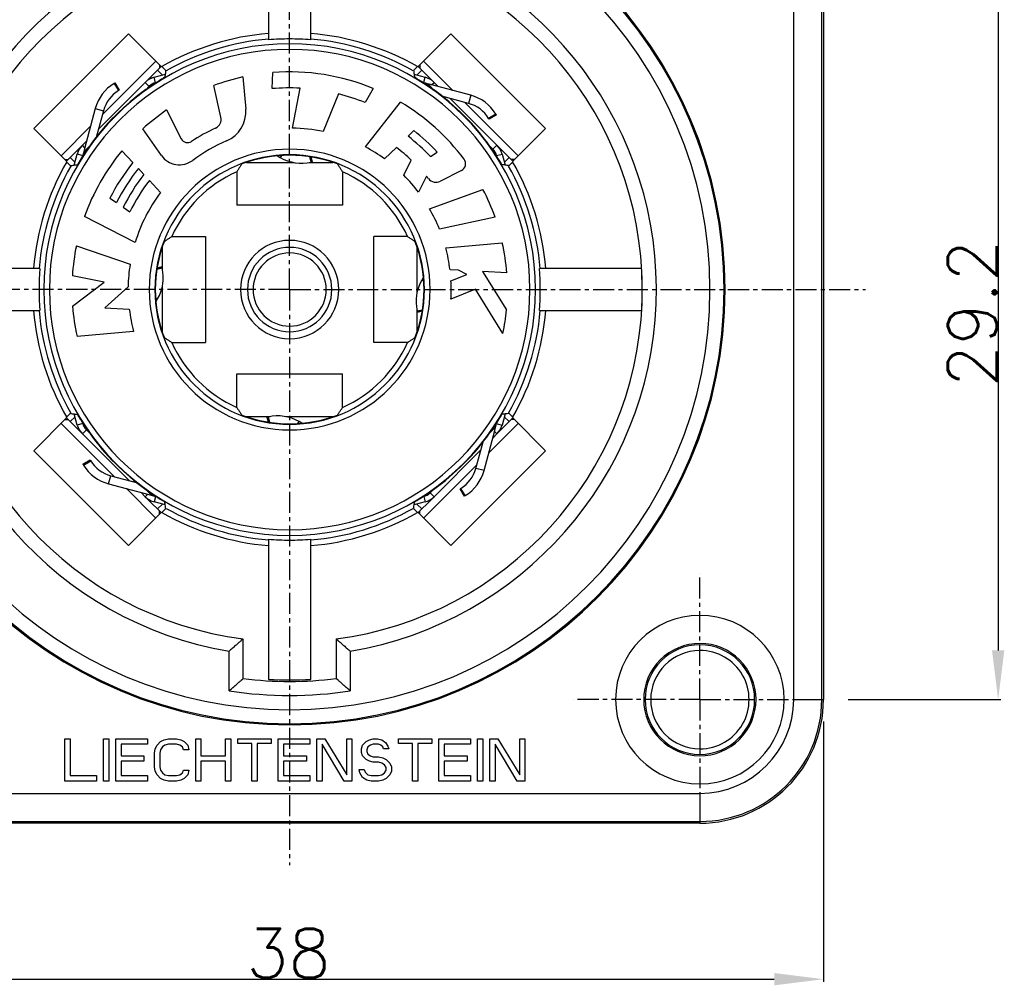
# Model space of a CAD drawing. Extents: x 4473 to 5011, y -32 to 374.
# Tile 4 of 7: x 4790 to 4860, y 186 to 255. Entities that reach past the tile are written whole.
import ezdxf

# ---------------------------------------------------------------- set-up
doc = ezdxf.new("R2010")
doc.units = 0
doc.header["$LTSCALE"] = 4
doc.header["$MEASUREMENT"] = 0
doc.linetypes.add('CENTER', pattern=[0.6, 0.375, -0.075, 0.075, -0.075])
doc.layers.get('0').update_dxf_attribs({"linetype": 'CONTINUOUS'})
doc.layers.get('Defpoints').update_dxf_attribs({"linetype": 'CONTINUOUS'})
doc.layers.add('DEFAULT_1', color=7, linetype='CENTER')
doc.layers.add('ZEICHNUNGSBEMASSUNGEN', color=7, linetype='CONTINUOUS')
doc.styles.get("Standard").update_dxf_attribs({"font": 'txt', "bigfont": 'gbcbig.shx'})
doc.dimstyles.new('DIMSTYLE_2', dxfattribs={"dimtxt": 3.5, "dimasz": 3.5, "dimexe": 0.18, "dimexo": 0.0625, "dimgap": 0.09, "dimtad": 1, "dimdec": 4, "dimlfac": 0.5, "dimdsep": 46, "dimtxsty": 'Standard', "dimblk": '_FILLED', "dimblk1": '_FILLED', "dimblk2": '_FILLED', "dimcen": 0.09, "dimclrt": 5, "dimadec": 0, "dimazin": 0, "dimtol": 1, "dimtm": 0.2, "dimtfac": 0.6, "dimtdec": 4, "dimtofl": 0, "dimtmove": 0, "dimatfit": 3, "dimldrblk": '_FILLED', "dimfxl": 0, "dimtolj": 1, "dimarcsym": 0})
doc.dimstyles.new('DIMSTYLE_3', dxfattribs={"dimtxt": 3.5, "dimasz": 3.5, "dimexe": 0.18, "dimexo": 0.0625, "dimgap": 0.09, "dimtad": 1, "dimdec": 4, "dimlfac": 0.5, "dimdsep": 46, "dimtxsty": 'Standard', "dimblk": '_FILLED', "dimblk1": '_FILLED', "dimblk2": '_FILLED', "dimcen": 0.09, "dimclrt": 5, "dimadec": 0, "dimazin": 0, "dimtol": 1, "dimtp": 0.1, "dimtm": 0.1, "dimtfac": 1, "dimtdec": 4, "dimtofl": 0, "dimtmove": 0, "dimatfit": 3, "dimldrblk": '_FILLED', "dimfxl": 0, "dimtolj": 1, "dimarcsym": 0})

# ---------------------------------------------------------------- blocks, each defined once
blk = doc.blocks.new('_FILLED')
at = {"color": 0, "linetype": 'ByBlock'}
blk.add_solid([(0, 0), (-1, 0.125), (-1, -0.125)], dxfattribs=at)
blk = doc.blocks.new('*D111')
at = {"layer": 'Defpoints', "color": 0, "linetype": 'Continuous'}
for p in [(1012.38, 198.256), (1088.38, 198.256), (1088.38, 179.847)]:
    blk.add_point(p, dxfattribs=at)
at = {"layer": 'ZEICHNUNGSBEMASSUNGEN', "color": 0, "linetype": 'Continuous', "lineweight": -2}
for p, q in [((1012.38, 198.194), (1012.38, 179.667)), ((1088.38, 198.194), (1088.38, 179.667)), ((1015.88, 179.847), (1084.88, 179.847))]:
    blk.add_line(p, q, dxfattribs=at)
at = {"layer": 'ZEICHNUNGSBEMASSUNGEN', "color": 0, "linetype": 'Continuous', "lineweight": -2, "xscale": 3.5, "yscale": 3.5, "zscale": 3.5, "rotation": 180}
blk.add_blockref('_FILLED', (1012.38, 179.847), dxfattribs=at)
at = {"layer": 'ZEICHNUNGSBEMASSUNGEN', "color": 0, "linetype": 'Continuous', "lineweight": -2, "xscale": 3.5, "yscale": 3.5, "zscale": 3.5}
blk.add_blockref('_FILLED', (1088.38, 179.847), dxfattribs=at)
at = {"layer": 'ZEICHNUNGSBEMASSUNGEN', "color": 5, "linetype": 'Continuous', "insert": (1050.291, 181.687), "char_height": 3.5, "attachment_point": 5}
blk.add_mtext('\\A1;38', dxfattribs=at)
blk = doc.blocks.new('*D113')
at = {"layer": 'Defpoints', "color": 0, "linetype": 'Continuous'}
for p in [(1090.08, 258.156), (1090.08, 199.756), (1100.815, 199.756)]:
    blk.add_point(p, dxfattribs=at)
at = {"layer": 'ZEICHNUNGSBEMASSUNGEN', "color": 0, "linetype": 'Continuous', "lineweight": -2}
for p, q in [((1090.143, 258.156), (1100.995, 258.156)), ((1100.815, 254.656), (1100.815, 203.256)), ((1090.143, 199.756), (1100.995, 199.756))]:
    blk.add_line(p, q, dxfattribs=at)
at = {"layer": 'ZEICHNUNGSBEMASSUNGEN', "color": 0, "linetype": 'Continuous', "lineweight": -2, "xscale": 3.5, "yscale": 3.5, "zscale": 3.5}
for p, rotation in [((1100.815, 258.156), 90), ((1100.815, 199.756), 270)]:
    blk.add_blockref('_FILLED', p, dxfattribs=dict(at, rotation=rotation))
at = {"layer": 'ZEICHNUNGSBEMASSUNGEN', "color": 5, "linetype": 'Continuous', "insert": (1098.975, 227.254), "char_height": 3.5, "attachment_point": 5, "rotation": 90}
blk.add_mtext('\\A1;29.2', dxfattribs=at)
blk = doc.blocks.new('78')
at = {"color": 9, "linetype": 'Continuous'}
for p, q in [((1086.258, 199.75641), (1086.258, 258.15641)), ((1088.2577, 199.75641), (1088.2577, 258.15641)), ((1040.52424, 243.99993), (1040.45833, 244.06583)), ((1040.83591, 243.68825), (1040.73238, 244.07463)), ((1041.32581, 244.23363), (1040.97597, 244.58347)), ((1059.43517, 244.23363), (1059.78501, 244.58347)), ((1059.93295, 243.71766), (1060.0286, 244.07463)), ((1060.23675, 243.99993), (1060.30265, 244.06583)), ((1037.88054, 243.6316), (1038.19328, 243.11955)), ((1040.36609, 243.45096), (1040.10478, 243.71228)), ((1040.38762, 243.42944), (1040.36609, 243.45096)), ((1059.92507, 243.68825), (1059.93295, 243.71766)), ((1060.48275, 243.53883), (1060.6562, 243.71228)), ((1065.05568, 241.45636), (1064.54363, 241.14362)), ((1035.79808, 239.05867), (1035.62462, 239.23212)), ((1064.87505, 238.97081), (1065.13636, 239.23212)), ((1035.10327, 238.01109), (1034.75343, 238.36093)), ((1035.61924, 238.50887), (1035.26228, 238.60452)), ((1035.33697, 238.81267), (1035.27107, 238.87857)), ((1035.64865, 238.50099), (1035.61924, 238.50887)), ((1051.90103, 238.03648), (1051.81305, 238.4096)), ((1064.85352, 238.94928), (1064.87505, 238.97081)), ((1065.11234, 238.50099), (1065.49871, 238.60452)), ((1065.42401, 238.81267), (1065.48991, 238.87857)), ((1065.65771, 238.01109), (1066.00755, 238.36093)), ((1041.30042, 230.47695), (1040.93208, 230.3901)), ((1059.46056, 227.43587), (1059.8289, 227.52272)), ((1035.10327, 219.90173), (1034.75343, 219.55189)), ((1035.64865, 219.41183), (1035.26228, 219.3083)), ((1048.85995, 219.87634), (1048.94793, 219.50322)), ((1065.11234, 219.41183), (1065.14174, 219.40395)), ((1065.14174, 219.40395), (1065.49871, 219.3083)), ((1065.65771, 219.90173), (1066.00755, 219.55189)), ((1035.33697, 219.10015), (1035.27107, 219.03425)), ((1035.88594, 218.94201), (1035.62462, 218.6807)), ((1035.90747, 218.96354), (1035.88594, 218.94201)), ((1064.96291, 218.85415), (1065.13636, 218.6807)), ((1065.42401, 219.10015), (1065.48991, 219.03425)), ((1035.7053, 216.45646), (1036.21735, 216.7692)), ((1060.37336, 214.48338), (1060.39489, 214.46186)), ((1062.88044, 214.28122), (1062.5677, 214.79327)), ((1040.27823, 214.37399), (1040.10478, 214.20054)), ((1040.52424, 213.91289), (1040.45833, 213.84699)), ((1040.82803, 214.19516), (1040.73238, 213.8382)), ((1040.83591, 214.22457), (1040.82803, 214.19516)), ((1059.92507, 214.22457), (1060.0286, 213.8382)), ((1060.23675, 213.91289), (1060.30265, 213.84699)), ((1060.39489, 214.46186), (1060.6562, 214.20054)), ((1041.32581, 213.67919), (1040.97597, 213.32935)), ((1059.43517, 213.67919), (1059.78501, 213.32935)), ((1046.06288, 200.37555), (1046.06288, 203.20995)), ((1054.6981, 203.20966), (1054.6981, 200.37547)), ((1086.258, 199.75641), (1088.2577, 199.75641)), ((1088.2577, 199.75641), (1088.38049, 199.75641)), ((1021.18049, 193.0789), (1079.58049, 193.0789)), ((1079.58049, 193.0789), (1079.58049, 191.0792)), ((1021.18049, 191.0792), (1079.58049, 191.0792)), ((1079.58049, 191.0792), (1079.58049, 190.95641))]:
    blk.add_line(p, q, dxfattribs=at)
at = {"color": 7, "linetype": 'Continuous'}
for p, q in [((1088.38049, 258.15641), (1088.38049, 199.75641)), ((1048.88049, 256.71591), (1048.88049, 246.73635)), ((1051.88049, 246.73635), (1051.88049, 256.71591)), ((1038.90315, 247.17755), (1032.15935, 240.43375)), ((1041.2366, 244.8441), (1038.90315, 247.17755)), ((1061.85784, 247.17755), (1059.52438, 244.8441)), ((1068.60163, 240.43375), (1061.85784, 247.17755)), ((1040.85258, 245.22811), (1037.22051, 241.59603)), ((1040.97597, 244.58347), (1041.25881, 244.86631)), ((1041.11739, 244.9633), (1041.11739, 244.72489)), ((1041.57663, 244.5485), (1041.25881, 244.86631)), ((1059.18435, 244.5485), (1059.50217, 244.86631)), ((1059.18435, 244.5485), (1059.50217, 244.86631)), ((1059.50217, 244.86631), (1059.78501, 244.58347)), ((1059.64359, 244.9633), (1059.64359, 244.72489)), ((1062.00578, 243.13073), (1059.9084, 245.22811)), ((1040.10478, 243.71228), (1040.45833, 244.06583)), ((1040.45833, 244.06583), (1040.59975, 244.20725)), ((1040.59975, 244.20725), (1040.97597, 244.58347)), ((1040.73238, 244.07463), (1041.43638, 244.26326)), ((1041.43638, 244.26326), (1041.51817, 244.28518)), ((1047.04848, 244.09404), (1047.24916, 241.80021)), ((1049.12745, 243.26164), (1049.18766, 244.41044)), ((1059.24281, 244.28518), (1059.3246, 244.26326)), ((1059.3246, 244.26326), (1060.0286, 244.07463)), ((1059.78501, 244.58347), (1060.16123, 244.20725)), ((1060.16123, 244.20725), (1060.30265, 244.06583)), ((1060.30265, 244.06583), (1060.6562, 243.71228)), ((1036.77358, 240.38108), (1040.10478, 243.71228)), ((1037.943, 243.66868), (1038.243, 243.14906)), ((1037.943, 243.66868), (1037.99305, 243.58198)), ((1037.943, 243.66868), (1037.99305, 243.58198)), ((1037.943, 243.66868), (1037.99311, 243.58189)), ((1037.943, 243.66868), (1037.99311, 243.58189)), ((1037.943, 243.66868), (1037.99311, 243.58189)), ((1037.99305, 243.58198), (1038.243, 243.14906)), ((1037.99305, 243.58198), (1038.243, 243.14906)), ((1037.99311, 243.58189), (1038.243, 243.14906)), ((1037.99311, 243.58189), (1038.243, 243.14906)), ((1037.99311, 243.58189), (1038.243, 243.14906)), ((1040.38762, 243.42944), (1040.14723, 243.18904)), ((1040.94574, 243.71768), (1040.83591, 243.68825)), ((1045.49213, 241.23942), (1044.97416, 243.48299)), ((1050.5781, 240.45471), (1051.13055, 243.29681)), ((1056.33365, 243.26759), (1055.75846, 242.27133)), ((1060.40804, 243.55885), (1060.01242, 243.66485)), ((1060.61376, 243.18904), (1060.37336, 243.42944)), ((1063.27114, 242.79168), (1060.40804, 243.55885)), ((1060.6562, 243.71228), (1060.95663, 243.41185)), ((1038.243, 243.14906), (1038.243, 243.14906)), ((1038.243, 243.14906), (1038.243, 243.14906)), ((1038.243, 243.14906), (1038.243, 243.14906)), ((1053.85305, 242.89022), (1052.76845, 240.20575)), ((1063.11585, 242.21212), (1061.21967, 242.7202)), ((1061.80516, 242.56332), (1065.13636, 239.23212)), ((1063.27114, 242.79168), (1063.11585, 242.21212)), ((1036.54522, 241.84706), (1035.77806, 238.98395)), ((1036.54522, 241.84706), (1037.12478, 241.69177)), ((1055.77668, 239.11176), (1058.26745, 242.29979)), ((1063.02012, 242.11639), (1062.85431, 242.2822)), ((1066.65219, 238.48432), (1063.02012, 242.11639)), ((1037.12478, 241.69177), (1036.6167, 239.79558)), ((1037.22051, 241.59603), (1037.0547, 241.43023)), ((1041.62045, 241.74358), (1042.6658, 239.69196)), ((1065.09276, 241.3939), (1064.57314, 241.0939)), ((1065.00606, 241.34385), (1064.57314, 241.0939)), ((1065.00606, 241.34385), (1064.57314, 241.0939)), ((1065.00597, 241.34379), (1064.57314, 241.0939)), ((1065.00597, 241.34379), (1064.57314, 241.0939)), ((1065.00597, 241.34379), (1064.57314, 241.0939)), ((1065.09276, 241.3939), (1065.00597, 241.34379)), ((1065.09276, 241.3939), (1065.00597, 241.34379)), ((1065.09276, 241.3939), (1065.00597, 241.34379)), ((1065.09276, 241.3939), (1065.00606, 241.34385)), ((1065.09276, 241.3939), (1065.00606, 241.34385)), ((1032.15935, 240.43375), (1034.4928, 238.1003)), ((1036.20617, 240.5817), (1034.10879, 238.48432)), ((1064.57314, 241.0939), (1064.57314, 241.0939)), ((1064.57314, 241.0939), (1064.57314, 241.0939)), ((1064.57314, 241.0939), (1064.57314, 241.0939)), ((1066.26818, 238.1003), (1068.60163, 240.43375)), ((1041.24678, 238.5138), (1039.92607, 240.39997)), ((1059.22022, 240.27316), (1058.80599, 239.87315)), ((1035.27107, 238.87857), (1035.62462, 239.23212)), ((1035.62462, 239.23212), (1035.92505, 239.53255)), ((1036.14786, 239.18968), (1035.90747, 238.94928)), ((1057.97637, 239.072), (1057.13752, 238.26192)), ((1064.85352, 238.94928), (1064.61312, 239.18968)), ((1065.13636, 239.23212), (1065.48991, 238.87857)), ((1034.47059, 238.07809), (1034.75343, 238.36093)), ((1034.75343, 238.36093), (1035.12965, 238.73715)), ((1035.07364, 237.90052), (1035.26228, 238.60452)), ((1035.12965, 238.73715), (1035.27107, 238.87857)), ((1035.77806, 238.98395), (1035.67205, 238.58833)), ((1038.43518, 238.83363), (1039.21974, 237.99229)), ((1049.50617, 238.47748), (1049.71254, 238.35833)), ((1049.79659, 238.50392), (1049.71254, 238.35833)), ((1051.89845, 238.39656), (1051.96303, 238.15554)), ((1051.989, 238.05863), (1051.89845, 238.39656)), ((1051.89845, 238.39656), (1051.96303, 238.15554)), ((1051.989, 238.05863), (1051.89845, 238.39656)), ((1051.89845, 238.39656), (1051.96303, 238.15554)), ((1051.989, 238.05863), (1051.89845, 238.39656)), ((1060.41001, 238.4207), (1060.88172, 238.751)), ((1065.14177, 238.39116), (1065.11234, 238.50099)), ((1065.48991, 238.87857), (1065.63133, 238.73715)), ((1065.49871, 238.60452), (1065.68734, 237.90052)), ((1065.63133, 238.73715), (1066.00755, 238.36093)), ((1066.00755, 238.36093), (1066.29039, 238.07809)), ((1034.3736, 238.21951), (1034.61201, 238.21951)), ((1034.7884, 237.76027), (1034.47059, 238.07809)), ((1034.7884, 237.76027), (1034.47059, 238.07809)), ((1035.05172, 237.81873), (1035.07364, 237.90052)), ((1047.31608, 238.01333), (1050.65816, 238.01333)), ((1051.76506, 238.01333), (1051.90103, 238.01333)), ((1051.90103, 238.01333), (1051.989, 238.01333)), ((1051.96303, 238.15554), (1051.989, 238.05863)), ((1051.96303, 238.15554), (1051.989, 238.05863)), ((1051.96303, 238.15554), (1051.989, 238.05863)), ((1051.989, 238.01333), (1053.44491, 238.01333)), ((1058.51003, 237.09032), (1059.04032, 238.17757)), ((1065.68734, 237.90052), (1065.70926, 237.81873)), ((1065.97258, 237.76027), (1066.29039, 238.07809)), ((1066.38739, 238.21951), (1066.14897, 238.21951)), ((1039.61246, 237.57115), (1040.00554, 237.14963)), ((1046.61191, 237.34913), (1046.61191, 234.95641)), ((1054.14907, 237.34913), (1054.14907, 234.95641)), ((1060.12214, 237.02628), (1059.56294, 235.87975)), ((1062.60844, 237.43151), (1061.11604, 236.6711)), ((1040.39901, 236.72768), (1041.19432, 235.87481)), ((1060.33824, 234.70909), (1064.13993, 236.09279)), ((1037.58496, 235.47439), (1038.05667, 235.1441)), ((1038.52879, 234.81351), (1039.0014, 234.48259)), ((1054.14907, 234.95641), (1046.61191, 234.95641)), ((1039.38208, 232.31573), (1035.77736, 234.15242)), ((1064.99921, 234.1084), (1061.04195, 233.26725)), ((1041.98777, 232.72499), (1044.38049, 232.72499)), ((1044.38049, 232.72499), (1044.38049, 225.18783)), ((1056.38049, 225.18783), (1056.38049, 232.72499)), ((1058.77321, 232.72499), (1056.38049, 232.72499)), ((1035.19633, 232.06949), (1039.02159, 230.75235)), ((1041.32357, 230.56492), (1041.32357, 232.00331)), ((1059.43741, 232.00331), (1059.43741, 228.67874)), ((1061.48784, 231.93582), (1065.51812, 232.28842)), ((1032.60055, 230.45641), (1025.32535, 230.45641)), ((1037.17113, 229.48662), (1034.91085, 229.92597)), ((1041.27827, 230.56492), (1040.94373, 230.47528)), ((1041.27827, 230.56492), (1040.94373, 230.47528)), ((1041.27827, 230.56492), (1040.94373, 230.47528)), ((1040.94373, 230.47528), (1041.18136, 230.53895)), ((1040.94373, 230.47528), (1041.18136, 230.53895)), ((1040.94373, 230.47528), (1041.18136, 230.53895)), ((1041.18136, 230.53895), (1041.27827, 230.56492)), ((1041.18136, 230.53895), (1041.27827, 230.56492)), ((1041.18136, 230.53895), (1041.27827, 230.56492)), ((1041.32357, 230.47695), (1041.32357, 230.56492)), ((1041.32357, 230.34098), (1041.32357, 230.47695)), ((1062.39439, 230.32953), (1061.79439, 230.36098)), ((1061.86435, 229.56551), (1062.98582, 230.01861)), ((1062.98582, 230.01861), (1062.39439, 230.32953)), ((1065.83452, 230.14924), (1064.11066, 230.23959)), ((1064.11066, 230.23959), (1065.8133, 227.51479)), ((1075.43563, 230.45641), (1068.16043, 230.45641)), ((1034.92646, 227.76358), (1037.17113, 229.48662)), ((1041.32357, 225.90951), (1041.32357, 229.23408)), ((1059.90467, 229.83612), (1059.78242, 229.62436)), ((1059.91908, 229.54546), (1059.78242, 229.62436)), ((1038.88219, 229.15402), (1037.22589, 227.64307)), ((1063.60048, 228.97271), (1061.85996, 228.26949)), ((1065.5625, 225.83283), (1063.60048, 228.97271)), ((1040.8419, 228.36736), (1040.97857, 228.28846)), ((1040.85631, 228.07671), (1040.97857, 228.28846)), ((1025.32535, 227.45641), (1032.60055, 227.45641)), ((1037.22589, 227.64307), (1038.96659, 227.55184)), ((1059.43741, 227.57184), (1059.43741, 227.43587)), ((1059.43741, 227.43587), (1059.43741, 227.3479)), ((1059.43741, 227.3479), (1059.43741, 225.90951)), ((1059.48271, 227.3479), (1059.81725, 227.43754)), ((1059.48271, 227.3479), (1059.81725, 227.43754)), ((1059.48271, 227.3479), (1059.81725, 227.43754)), ((1059.57963, 227.37387), (1059.48271, 227.3479)), ((1059.57963, 227.37387), (1059.48271, 227.3479)), ((1059.57963, 227.37387), (1059.48271, 227.3479)), ((1059.81725, 227.43754), (1059.57963, 227.37387)), ((1059.81725, 227.43754), (1059.57963, 227.37387)), ((1059.81725, 227.43754), (1059.57963, 227.37387)), ((1068.16043, 227.45641), (1075.43563, 227.45641)), ((1039.27315, 225.977), (1035.24287, 225.6244)), ((1041.98777, 225.18783), (1044.38049, 225.18783)), ((1058.77321, 225.18783), (1056.38049, 225.18783)), ((1046.61191, 222.95641), (1054.14907, 222.95641)), ((1046.61191, 220.56369), (1046.61191, 222.95641)), ((1054.14907, 220.56369), (1054.14907, 222.95641)), ((1034.7884, 220.15255), (1034.47059, 219.83473)), ((1035.07364, 220.0123), (1035.05172, 220.09409)), ((1065.70926, 220.09409), (1065.68734, 220.0123)), ((1065.97258, 220.15255), (1066.29039, 219.83473)), ((1065.97258, 220.15255), (1066.29039, 219.83473)), ((1034.4928, 219.81252), (1032.15935, 217.47907)), ((1034.10879, 219.4285), (1037.74087, 215.79643)), ((1034.3736, 219.69331), (1034.61201, 219.69331)), ((1034.75343, 219.55189), (1034.47059, 219.83473)), ((1035.12965, 219.17567), (1034.75343, 219.55189)), ((1035.26228, 219.3083), (1035.07364, 220.0123)), ((1035.61922, 219.52166), (1035.64865, 219.41183)), ((1048.77198, 219.89949), (1047.31608, 219.89949)), ((1048.85995, 219.89949), (1048.77198, 219.89949)), ((1048.79795, 219.75728), (1048.77198, 219.85419)), ((1048.77198, 219.85419), (1048.86253, 219.51626)), ((1048.79795, 219.75728), (1048.77198, 219.85419)), ((1048.77198, 219.85419), (1048.86253, 219.51626)), ((1048.79795, 219.75728), (1048.77198, 219.85419)), ((1048.77198, 219.85419), (1048.86253, 219.51626)), ((1048.86253, 219.51626), (1048.79795, 219.75728)), ((1048.86253, 219.51626), (1048.79795, 219.75728)), ((1048.86253, 219.51626), (1048.79795, 219.75728)), ((1048.99592, 219.89949), (1048.85995, 219.89949)), ((1053.44491, 219.89949), (1050.10282, 219.89949)), ((1050.96439, 219.4089), (1051.04844, 219.55449)), ((1051.25481, 219.43534), (1051.04844, 219.55449)), ((1064.55481, 217.33112), (1066.65219, 219.4285)), ((1065.68734, 220.0123), (1065.49871, 219.3083)), ((1066.00755, 219.55189), (1065.63133, 219.17567)), ((1066.29039, 219.83473), (1066.00755, 219.55189)), ((1066.38739, 219.69331), (1066.14897, 219.69331)), ((1068.60163, 217.47907), (1066.26818, 219.81252)), ((1035.27107, 219.03425), (1035.12965, 219.17567)), ((1035.62462, 218.6807), (1035.27107, 219.03425)), ((1038.95582, 215.3495), (1035.62462, 218.6807)), ((1035.90747, 218.96354), (1036.14786, 218.72314)), ((1064.21576, 216.06576), (1064.98293, 218.92887)), ((1064.61312, 218.72314), (1064.85352, 218.96354)), ((1065.13636, 218.6807), (1064.83593, 218.38027)), ((1064.98293, 218.92887), (1065.08893, 219.32449)), ((1065.48991, 219.03425), (1065.13636, 218.6807)), ((1065.63133, 219.17567), (1065.48991, 219.03425)), ((1063.63621, 216.22106), (1064.14429, 218.11724)), ((1032.15935, 217.47907), (1038.90315, 210.73527)), ((1063.9874, 217.53174), (1060.6562, 214.20054)), ((1061.85784, 210.73527), (1068.60163, 217.47907)), ((1035.66823, 216.51892), (1036.18784, 216.81892)), ((1035.75492, 216.56897), (1036.18784, 216.81892)), ((1035.75492, 216.56897), (1036.18784, 216.81892)), ((1035.75502, 216.56903), (1036.18784, 216.81892)), ((1035.75502, 216.56903), (1036.18784, 216.81892)), ((1035.75502, 216.56903), (1036.18784, 216.81892)), ((1036.18784, 216.81892), (1036.18784, 216.81892)), ((1036.18784, 216.81892), (1036.18784, 216.81892)), ((1036.18784, 216.81892), (1036.18784, 216.81892)), ((1035.66823, 216.51892), (1035.75502, 216.56903)), ((1035.66823, 216.51892), (1035.75502, 216.56903)), ((1035.66823, 216.51892), (1035.75502, 216.56903)), ((1035.66823, 216.51892), (1035.75492, 216.56897)), ((1035.66823, 216.51892), (1035.75492, 216.56897)), ((1059.9084, 212.68471), (1063.54048, 216.31679)), ((1063.54048, 216.31679), (1063.70628, 216.48259)), ((1064.21576, 216.06576), (1063.63621, 216.22106)), ((1037.48985, 215.12114), (1037.64514, 215.7007)), ((1037.64514, 215.7007), (1039.54132, 215.19262)), ((1037.74087, 215.79643), (1037.90668, 215.63062)), ((1037.48985, 215.12114), (1040.35295, 214.35397)), ((1038.7552, 214.78209), (1040.85258, 212.68471)), ((1040.10478, 214.20054), (1039.80435, 214.50097)), ((1040.14723, 214.72378), (1040.38762, 214.48338)), ((1060.37336, 214.48338), (1060.61376, 214.72378)), ((1062.81798, 214.24414), (1062.51798, 214.76376)), ((1062.76793, 214.33084), (1062.51798, 214.76376)), ((1062.76793, 214.33084), (1062.51798, 214.76376)), ((1062.51798, 214.76376), (1062.51798, 214.76376)), ((1062.76788, 214.33093), (1062.51798, 214.76376)), ((1062.51798, 214.76376), (1062.51798, 214.76376)), ((1062.76788, 214.33093), (1062.51798, 214.76376)), ((1062.51798, 214.76376), (1062.51798, 214.76376)), ((1062.76788, 214.33093), (1062.51798, 214.76376)), ((1040.45833, 213.84699), (1040.10478, 214.20054)), ((1040.35295, 214.35397), (1040.74857, 214.24797)), ((1040.59975, 213.70557), (1040.45833, 213.84699)), ((1041.43638, 213.64956), (1040.73238, 213.8382)), ((1060.0286, 213.8382), (1059.3246, 213.64956)), ((1059.81524, 214.19514), (1059.92507, 214.22457)), ((1060.30265, 213.84699), (1060.16123, 213.70557)), ((1060.6562, 214.20054), (1060.30265, 213.84699)), ((1062.81798, 214.24414), (1062.76788, 214.33093)), ((1062.81798, 214.24414), (1062.76788, 214.33093)), ((1062.81798, 214.24414), (1062.76788, 214.33093)), ((1062.81798, 214.24414), (1062.76793, 214.33084)), ((1062.81798, 214.24414), (1062.76793, 214.33084)), ((1040.97597, 213.32935), (1040.59975, 213.70557)), ((1041.25881, 213.04651), (1040.97597, 213.32935)), ((1041.11739, 212.94952), (1041.11739, 213.18793)), ((1041.57663, 213.36432), (1041.25881, 213.04651)), ((1041.57663, 213.36432), (1041.25881, 213.04651)), ((1041.51817, 213.62764), (1041.43638, 213.64956)), ((1059.18435, 213.36432), (1059.50217, 213.04651)), ((1059.3246, 213.64956), (1059.24281, 213.62764)), ((1059.78501, 213.32935), (1059.50217, 213.04651)), ((1059.64359, 212.94952), (1059.64359, 213.18793)), ((1060.16123, 213.70557), (1059.78501, 213.32935)), ((1038.90315, 210.73527), (1041.2366, 213.06872)), ((1059.52438, 213.06872), (1061.85784, 210.73527)), ((1048.88049, 211.17647), (1048.88049, 201.19691)), ((1051.88049, 201.19691), (1051.88049, 211.17647)), ((1047.0628, 204.07213), (1047.06288, 204.07177)), ((1047.06288, 201.24682), (1047.06288, 204.07005)), ((1053.69818, 204.07213), (1053.6981, 204.07177)), ((1053.6981, 204.07005), (1053.6981, 201.2468)), ((1034.38049, 196.95641), (1034.75549, 196.95641)), ((1034.38049, 193.95641), (1034.38049, 196.95641)), ((1034.75549, 196.95641), (1034.75549, 194.33939)), ((1037.13049, 193.95641), (1037.13049, 196.95641)), ((1037.13049, 196.95641), (1037.50549, 196.95641)), ((1037.50549, 196.95641), (1037.50549, 193.95641)), ((1038.00549, 193.95641), (1038.00549, 196.95641)), ((1038.00549, 196.95641), (1040.25549, 196.95641)), ((1040.25549, 196.95641), (1040.25549, 196.57343)), ((1041.44299, 196.89258), (1041.75549, 196.95641)), ((1041.75549, 196.95641), (1042.31799, 196.95641)), ((1042.31799, 196.95641), (1042.63049, 196.89258)), ((1043.69299, 193.95641), (1043.69299, 196.95641)), ((1043.69299, 196.95641), (1044.06799, 196.95641)), ((1044.06799, 196.95641), (1044.06799, 195.74364)), ((1045.81799, 195.74364), (1045.81799, 196.95641)), ((1045.81799, 196.95641), (1046.19299, 196.95641)), ((1046.19299, 196.95641), (1046.19299, 193.95641)), ((1046.69299, 196.63726), (1046.69299, 196.95641)), ((1046.69299, 196.95641), (1049.06799, 196.95641)), ((1049.06799, 196.95641), (1049.06799, 196.63726)), ((1049.56799, 193.95641), (1049.56799, 196.95641)), ((1049.56799, 196.95641), (1051.81799, 196.95641)), ((1051.81799, 196.95641), (1051.81799, 196.57343)), ((1052.31799, 196.95641), (1052.88049, 196.95641)), ((1052.31799, 193.95641), (1052.31799, 196.95641)), ((1052.88049, 196.95641), (1054.44299, 194.40322)), ((1054.44299, 196.95641), (1054.81799, 196.95641)), ((1054.44299, 194.40322), (1054.44299, 196.95641)), ((1054.81799, 196.95641), (1054.81799, 193.95641)), ((1056.06799, 196.89258), (1056.31799, 196.95641)), ((1056.31799, 196.95641), (1056.63049, 196.95641)), ((1056.63049, 196.95641), (1056.94299, 196.89258)), ((1058.13049, 196.95641), (1060.50549, 196.95641)), ((1058.13049, 196.63726), (1058.13049, 196.95641)), ((1060.50549, 196.95641), (1060.50549, 196.63726)), ((1061.00549, 196.95641), (1063.25549, 196.95641)), ((1061.00549, 193.95641), (1061.00549, 196.95641)), ((1063.25549, 196.95641), (1063.25549, 196.57343)), ((1063.75549, 196.95641), (1064.13049, 196.95641)), ((1063.75549, 193.95641), (1063.75549, 196.95641)), ((1064.13049, 196.95641), (1064.13049, 193.95641)), ((1064.63049, 196.95641), (1065.19299, 196.95641)), ((1064.63049, 193.95641), (1064.63049, 196.95641)), ((1065.19299, 196.95641), (1066.75549, 194.40322)), ((1066.75549, 196.95641), (1067.13049, 196.95641)), ((1066.75549, 194.40322), (1066.75549, 196.95641)), ((1067.13049, 196.95641), (1067.13049, 193.95641)), ((1040.25549, 196.57343), (1038.38049, 196.57343)), ((1038.38049, 196.57343), (1038.38049, 195.74364)), ((1040.75549, 195.93513), (1040.81799, 196.25428)), ((1040.81799, 196.25428), (1040.94299, 196.5096)), ((1040.94299, 196.5096), (1041.19299, 196.76492)), ((1041.19299, 196.76492), (1041.44299, 196.89258)), ((1041.31799, 196.38194), (1041.19299, 196.19045)), ((1041.50549, 196.5096), (1041.31799, 196.38194)), ((1041.75549, 196.57343), (1041.50549, 196.5096)), ((1042.31799, 196.57343), (1041.75549, 196.57343)), ((1042.56799, 196.5096), (1042.31799, 196.57343)), ((1042.75549, 196.38194), (1042.56799, 196.5096)), ((1042.63049, 196.89258), (1042.88049, 196.76492)), ((1042.81799, 196.19045), (1042.75549, 196.38194)), ((1042.88049, 196.76492), (1043.13049, 196.5096)), ((1043.13049, 196.5096), (1043.19299, 196.19045)), ((1047.69299, 196.63726), (1046.69299, 196.63726)), ((1047.69299, 193.95641), (1047.69299, 196.63726)), ((1049.06799, 196.63726), (1048.06799, 196.63726)), ((1048.06799, 196.63726), (1048.06799, 193.95641)), ((1051.81799, 196.57343), (1049.94299, 196.57343)), ((1049.94299, 196.57343), (1049.94299, 195.74364)), ((1052.69299, 196.57343), (1052.69299, 193.95641)), ((1054.25549, 193.95641), (1052.69299, 196.57343)), ((1055.50549, 196.25428), (1055.56799, 196.5096)), ((1055.50549, 195.99896), (1055.50549, 196.25428)), ((1055.56799, 196.5096), (1055.81799, 196.76492)), ((1055.81799, 196.76492), (1056.06799, 196.89258)), ((1055.94299, 196.38194), (1055.88049, 196.19045)), ((1056.13049, 196.5096), (1055.94299, 196.38194)), ((1056.31799, 196.57343), (1056.13049, 196.5096)), ((1056.69299, 196.57343), (1056.31799, 196.57343)), ((1056.88049, 196.5096), (1056.69299, 196.57343)), ((1057.00549, 196.38194), (1056.88049, 196.5096)), ((1056.94299, 196.89258), (1057.19299, 196.70109)), ((1057.06799, 196.25428), (1057.00549, 196.38194)), ((1057.44299, 196.25428), (1057.06799, 196.25428)), ((1057.19299, 196.70109), (1057.38049, 196.44577)), ((1057.38049, 196.44577), (1057.44299, 196.25428)), ((1059.13049, 196.63726), (1058.13049, 196.63726)), ((1059.13049, 193.95641), (1059.13049, 196.63726)), ((1059.50549, 196.63726), (1059.50549, 193.95641)), ((1060.50549, 196.63726), (1059.50549, 196.63726)), ((1061.38049, 196.57343), (1061.38049, 195.74364)), ((1063.25549, 196.57343), (1061.38049, 196.57343)), ((1065.00549, 196.57343), (1065.00549, 193.95641)), ((1066.56799, 193.95641), (1065.00549, 196.57343)), ((1038.38049, 195.74364), (1040.00549, 195.74364)), ((1040.00549, 195.74364), (1040.00549, 195.36067)), ((1040.75549, 194.97769), (1040.75549, 195.93513)), ((1041.19299, 196.19045), (1041.13049, 195.93513)), ((1041.13049, 195.93513), (1041.13049, 194.97769)), ((1043.19299, 196.19045), (1042.81799, 196.19045)), ((1044.06799, 195.74364), (1045.81799, 195.74364)), ((1049.94299, 195.74364), (1051.56799, 195.74364)), ((1051.56799, 195.74364), (1051.56799, 195.36067)), ((1055.56799, 195.74364), (1055.50549, 195.99896)), ((1055.81799, 195.48833), (1055.56799, 195.74364)), ((1055.88049, 196.19045), (1055.88049, 196.06279)), ((1055.88049, 196.06279), (1055.94299, 195.8713)), ((1055.94299, 195.8713), (1056.13049, 195.74364)), ((1056.13049, 195.74364), (1056.31799, 195.67981)), ((1056.31799, 195.67981), (1056.69299, 195.67981)), ((1056.69299, 195.67981), (1057.00549, 195.61598)), ((1057.00549, 195.61598), (1057.25549, 195.48833)), ((1061.38049, 195.74364), (1063.00549, 195.74364)), ((1063.00549, 195.74364), (1063.00549, 195.36067)), ((1040.00549, 195.36067), (1038.38049, 195.36067)), ((1038.38049, 195.36067), (1038.38049, 194.33939)), ((1040.81799, 194.65854), (1040.75549, 194.97769)), ((1041.13049, 194.97769), (1041.19299, 194.72237)), ((1045.81799, 195.36067), (1044.06799, 195.36067)), ((1044.06799, 195.36067), (1044.06799, 193.95641)), ((1045.81799, 193.95641), (1045.81799, 195.36067)), ((1051.56799, 195.36067), (1049.94299, 195.36067)), ((1049.94299, 195.36067), (1049.94299, 194.33939)), ((1056.06799, 195.36067), (1055.81799, 195.48833)), ((1056.31799, 195.29684), (1056.06799, 195.36067)), ((1056.69299, 195.29684), (1056.31799, 195.29684)), ((1056.94299, 195.23301), (1056.69299, 195.29684)), ((1057.13049, 195.10535), (1056.94299, 195.23301)), ((1057.25549, 194.91386), (1057.13049, 195.10535)), ((1057.25549, 195.48833), (1057.50549, 195.23301)), ((1057.25549, 194.72237), (1057.25549, 194.91386)), ((1057.50549, 195.23301), (1057.63049, 194.97769)), ((1057.63049, 194.97769), (1057.63049, 194.65854)), ((1061.38049, 195.36067), (1061.38049, 194.33939)), ((1063.00549, 195.36067), (1061.38049, 195.36067)), ((1034.75549, 194.33939), (1036.63049, 194.33939)), ((1036.63049, 194.33939), (1036.63049, 193.95641)), ((1038.38049, 194.33939), (1040.25549, 194.33939)), ((1040.25549, 194.33939), (1040.25549, 193.95641)), ((1040.94299, 194.40322), (1040.81799, 194.65854)), ((1041.19299, 194.1479), (1040.94299, 194.40322)), ((1041.19299, 194.72237), (1041.31799, 194.53088)), ((1041.44299, 194.02024), (1041.19299, 194.1479)), ((1041.31799, 194.53088), (1041.50549, 194.40322)), ((1041.50549, 194.40322), (1041.75549, 194.33939)), ((1041.75549, 194.33939), (1042.31799, 194.33939)), ((1042.31799, 194.33939), (1042.56799, 194.40322)), ((1042.56799, 194.40322), (1042.75549, 194.53088)), ((1042.88049, 194.1479), (1042.63049, 194.02024)), ((1042.75549, 194.53088), (1042.81799, 194.72237)), ((1042.81799, 194.72237), (1043.19299, 194.72237)), ((1043.13049, 194.40322), (1042.88049, 194.1479)), ((1043.19299, 194.72237), (1043.13049, 194.40322)), ((1049.94299, 194.33939), (1051.81799, 194.33939)), ((1051.81799, 194.33939), (1051.81799, 193.95641)), ((1055.31799, 194.7862), (1055.69299, 194.7862)), ((1055.38049, 194.53088), (1055.31799, 194.7862)), ((1055.56799, 194.21173), (1055.38049, 194.53088)), ((1055.88049, 194.02024), (1055.56799, 194.21173)), ((1055.69299, 194.7862), (1055.75549, 194.59471)), ((1055.75549, 194.59471), (1055.94299, 194.40322)), ((1055.94299, 194.40322), (1056.19299, 194.33939)), ((1056.19299, 194.33939), (1056.69299, 194.33939)), ((1056.69299, 194.33939), (1056.94299, 194.40322)), ((1056.94299, 194.40322), (1057.13049, 194.53088)), ((1057.25549, 194.1479), (1057.00549, 194.02024)), ((1057.13049, 194.53088), (1057.25549, 194.72237)), ((1057.50549, 194.40322), (1057.25549, 194.1479)), ((1057.63049, 194.65854), (1057.50549, 194.40322)), ((1061.38049, 194.33939), (1063.25549, 194.33939)), ((1063.25549, 194.33939), (1063.25549, 193.95641)), ((1036.63049, 193.95641), (1034.38049, 193.95641)), ((1037.50549, 193.95641), (1037.13049, 193.95641)), ((1040.25549, 193.95641), (1038.00549, 193.95641)), ((1041.75549, 193.95641), (1041.44299, 194.02024)), ((1042.31799, 193.95641), (1041.75549, 193.95641)), ((1042.63049, 194.02024), (1042.31799, 193.95641)), ((1044.06799, 193.95641), (1043.69299, 193.95641)), ((1046.19299, 193.95641), (1045.81799, 193.95641)), ((1048.06799, 193.95641), (1047.69299, 193.95641)), ((1051.81799, 193.95641), (1049.56799, 193.95641)), ((1052.69299, 193.95641), (1052.31799, 193.95641)), ((1054.81799, 193.95641), (1054.25549, 193.95641)), ((1056.19299, 193.95641), (1055.88049, 194.02024)), ((1056.69299, 193.95641), (1056.19299, 193.95641)), ((1057.00549, 194.02024), (1056.69299, 193.95641)), ((1059.50549, 193.95641), (1059.13049, 193.95641)), ((1063.25549, 193.95641), (1061.00549, 193.95641)), ((1064.13049, 193.95641), (1063.75549, 193.95641)), ((1065.00549, 193.95641), (1064.63049, 193.95641)), ((1067.13049, 193.95641), (1066.56799, 193.95641)), ((1079.58049, 190.95641), (1021.18049, 190.95641))]:
    blk.add_line(p, q, dxfattribs=at)
for centre, radius, start, end in [((1050.38049, 228.95641), 31, 90, 270), ((1050.38049, 228.95641), 31, 270, 90), ((1050.38049, 228.95641), 25.10432, 102.2300148, 262.4048844), ((1050.38049, 228.95641), 25.10432, 277.5951156, 77.7699758), ((1050.38049, 228.95641), 17.89658, 94.8078799, 119.4415059), ((1050.38049, 228.95641), 17.8431, 90, 94.8223237), ((1050.38049, 228.95641), 17.8431, 85.1776763, 90), ((1050.38049, 228.95641), 17.89658, 60.5584949, 85.1921201), ((1050.38049, 228.95641), 17.50342, 90, 270), ((1050.38049, 228.95641), 17.50342, 270, 90), ((1041.09473, 242.72233), 1.4, 105, 135), ((1050.38049, 228.95641), 17.53448, 121.339586, 122.5915191), ((1050.38049, 228.95641), 17.53448, 120.4720516, 121.339586), ((1050.38049, 228.95641), 15.5, 102.4136738, 110.4136738), ((1050.38049, 228.95641), 15.5, 67.4136738, 94.4136738), ((1050.38049, 228.95641), 17.53448, 57.0548328, 59.5279484), ((1059.66625, 242.72233), 1.4, 45, 75), ((1039.443, 241.0706), 3, 121.3901823, 165), ((1039.443, 241.0706), 3, 120, 121.3901823), ((1050.38049, 228.95641), 17.53448, 125.3319458, 125.7173087), ((1050.38049, 228.95641), 17.53448, 124.631463, 125.3319458), ((1041.09473, 242.72233), 1, 105, 135), ((1050.38049, 228.95641), 17.53448, 122.9451672, 124.631463), ((1050.38049, 228.95641), 17.53448, 122.5915191, 122.9451672), ((1050.38049, 228.95641), 14.36, 87.0059401, 95.0059401), ((1050.38049, 228.95641), 17.53448, 55.368537, 57.0548328), ((1059.66625, 242.72233), 1, 45, 75), ((1050.38049, 228.95641), 17.53448, 54.6680542, 55.368537), ((1050.38049, 228.95641), 17.53448, 54.2826913, 54.6680542), ((1050.38049, 228.95641), 17.53448, 125.7173087, 144.2826913), ((1039.443, 241.0706), 2.4, 121.3801977, 165), ((1039.443, 241.0706), 2.4, 120.0056552, 121.3801977), ((1050.38049, 228.95641), 14.36, 68.0059401, 76.0059401), ((1050.38049, 228.95641), 17.53448, 35.7173087, 54.2826913), ((1062.49468, 239.8939), 3, 31.3901823, 75), ((1050.38049, 228.95641), 15.5, 36.7753825, 59.4136738), ((1062.49468, 239.8939), 2.4, 31.3801977, 75), ((1050.38049, 228.95641), 15.5, 124.4136738, 132.4136738), ((1044.81758, 241.08369), 0.6923, 294.6414508, 13), ((1045.01987, 241.60517), 2.23781, 292.9675238, 5), ((1062.49468, 239.8939), 2.4, 30.0056552, 31.3801977), ((1062.49468, 239.8939), 3, 30, 31.3901823), ((1050.38049, 228.95641), 12.65, 114.6414508, 123.5339093), ((1050.38049, 228.95641), 11.5, 78.0154102, 89.0154102), ((1050.38049, 228.95641), 13.79, 43.3391689, 52.3391689), ((1050.38049, 228.95641), 14.36, 43.0059401, 52.0059401), ((1036.61457, 238.24217), 1.4, 135, 165), ((1050.38049, 228.95641), 17.53448, 144.6680542, 145.368537), ((1050.38049, 228.95641), 17.53448, 144.2826913, 144.6680542), ((1043.11422, 239.92044), 0.50327, 207, 303.5339093), ((1050.38049, 228.95641), 11.5, 112.9675238, 126.8638214), ((1050.38049, 228.95641), 11.5, 54.0154102, 62.0154102), ((1050.38049, 228.95641), 12.65, 46.7980925, 53.0967911), ((1050.38049, 228.95641), 17.53448, 35.3319458, 35.7173087), ((1050.38049, 228.95641), 17.53448, 34.631463, 35.3319458), ((1064.14641, 238.24217), 1.4, 15, 45), ((1050.38049, 228.95641), 17.53448, 147.0548328, 149.5279484), ((1036.61457, 238.24217), 1, 135, 165), ((1050.38049, 228.95641), 17.53448, 145.368537, 147.0548328), ((1050.38049, 228.95641), 15.5, 140.4136738, 160.4136738), ((1050.38049, 228.95641), 9.59658, 90, 270), ((1042.53675, 239.41705), 1.57476, 215, 306.8638214), ((1050.38049, 228.95641), 9.56552, 90, 110.8114205), ((1051.21254, 240.95641), 3, 240, 283.267374), ((1050.38049, 228.95641), 9.59658, 270, 90), ((1050.38049, 228.95641), 9.56552, 69.1885795, 90), ((1050.38049, 228.95641), 17.53448, 32.9451672, 34.631463), ((1064.14641, 238.24217), 1, 15, 45), ((1050.38049, 228.95641), 17.53448, 32.5915191, 32.9451672), ((1050.38049, 228.95641), 17.53448, 31.339586, 32.5915191), ((1050.38049, 228.95641), 17.89658, 150.5588775, 175.1921201), ((1050.38049, 228.95641), 14.36, 141.0059401, 153.0059401), ((1051.21254, 240.95641), 3, 283.267374, 284.9984534), ((1062.36328, 237.91266), 0.54, 297, 36.7753825), ((1050.38049, 228.95641), 17.53448, 30.4720516, 31.339586), ((1050.38049, 228.95641), 17.89658, 4.8078799, 29.4411235), ((1050.38049, 228.95641), 13.79, 141.3391689, 153.3391689), ((1050.38049, 228.95641), 13.22, 141.7014555, 153.7014555), ((1050.38049, 228.95641), 9.2, 114.1815072, 155.8184928), ((1050.38049, 228.95641), 9.2, 24.1815072, 65.8184928), ((1050.38049, 228.95641), 11.5, 37.0154102, 45.0154102), ((1050.38049, 228.95641), 12.65, 38.6414508, 39.637974), ((1050.38049, 228.95641), 12.65, 142.0967911, 154.0967911), ((1060.80174, 237.28794), 0.6923, 218.6414508, 297), ((1050.38049, 228.95641), 11.5, 143.0154102, 163.0154102), ((1050.38049, 228.95641), 15.5, 19.4136738, 27.4136738), ((1050.38049, 228.95641), 11.5, 22.0154102, 30.0154102), ((1050.38049, 228.95641), 15.5, 168.4136738, 176.4136738), ((1050.38049, 228.95641), 9.56552, 159.1885795, 200.8114205), ((1050.38049, 228.95641), 3.5, 90, 270), ((1050.38049, 228.95641), 3.5, 270, 90), ((1050.38049, 228.95641), 9.56552, 339.1885795, 20.8114205), ((1050.38049, 228.95641), 15.5, 4.4136738, 12.4136738), ((1050.38049, 228.95641), 11.5, 7.0154102, 15.0154102), ((1050.38049, 228.95641), 11.5, 171.0154102, 179.0154102), ((1050.38049, 228.95641), 17.8431, 175.1776763, 184.8223237), ((1038.38049, 229.78846), 3, 330, 13.267374), ((1038.38049, 229.78846), 3, 13.267374, 14.9984534), ((1050.38049, 228.95641), 17.8431, 355.1776763, 4.8223237), ((1050.38049, 228.95641), 25.1, 2.4424613, 3.4260919), ((1050.38049, 228.95641), 25.1, 1.7774391, 2.4424613), ((1062.38049, 228.12436), 3, 150, 193.267374), ((1050.38049, 228.95641), 11.5, 356.575568, 3.0360931), ((1050.38049, 228.95641), 25.1, 358.0188902, 1.7774391), ((1050.38049, 228.95641), 25.1, 356.5739081, 357.3367719), ((1050.38049, 228.95641), 25.1, 357.3367719, 358.0188902), ((1050.38049, 228.95641), 17.89658, 184.8078799, 209.4411235), ((1050.38049, 228.95641), 15.5, 184.4136738, 192.4136738), ((1050.38049, 228.95641), 11.5, 187.0154102, 195.0154102), ((1062.38049, 228.12436), 3, 193.267374, 194.9984534), ((1050.38049, 228.95641), 15.5, 348.3740656, 354.6633268), ((1050.38049, 228.95641), 17.89658, 330.5588775, 355.1921201), ((1050.38049, 228.95641), 9.2, 204.1815072, 245.8184928), ((1050.38049, 228.95641), 9.2, 294.1815072, 335.8184928), ((1050.38049, 228.95641), 17.53448, 210.4720516, 211.339586), ((1050.38049, 228.95641), 17.53448, 211.339586, 212.5915191), ((1050.38049, 228.95641), 17.53448, 212.5915191, 212.9451672), ((1036.61457, 219.67065), 1, 195, 225), ((1050.38049, 228.95641), 17.53448, 212.9451672, 214.631463), ((1050.38049, 228.95641), 9.56552, 249.1885795, 270), ((1049.54844, 216.95641), 3, 103.267374, 104.9984534), ((1049.54844, 216.95641), 3, 60, 103.267374), ((1050.38049, 228.95641), 9.56552, 270, 290.8114205), ((1050.38049, 228.95641), 17.53448, 325.368537, 327.0548328), ((1064.14641, 219.67065), 1, 315, 345), ((1050.38049, 228.95641), 17.53448, 327.0548328, 329.5279484), ((1036.61457, 219.67065), 1.4, 195, 225), ((1050.38049, 228.95641), 17.53448, 214.631463, 215.3319458), ((1050.38049, 228.95641), 17.53448, 215.3319458, 215.7173087), ((1050.38049, 228.95641), 17.53448, 215.7173087, 234.2826913), ((1050.38049, 228.95641), 17.53448, 305.7173087, 324.2826913), ((1050.38049, 228.95641), 17.53448, 324.2826913, 324.6680542), ((1050.38049, 228.95641), 17.53448, 324.6680542, 325.368537), ((1064.14641, 219.67065), 1.4, 315, 345), ((1038.2663, 218.01892), 2.4, 210.0056552, 211.3801977), ((1038.2663, 218.01892), 2.4, 211.3801977, 255), ((1038.2663, 218.01892), 3, 210, 211.3901823), ((1038.2663, 218.01892), 3, 211.3901823, 255), ((1061.31798, 216.84222), 2.4, 301.3801977, 345), ((1061.31798, 216.84222), 3, 301.3901823, 345), ((1050.38049, 228.95641), 17.53448, 234.2826913, 234.6680542), ((1050.38049, 228.95641), 17.53448, 234.6680542, 235.368537), ((1041.09473, 215.19049), 1, 225, 255), ((1050.38049, 228.95641), 17.53448, 235.368537, 237.0548328), ((1050.38049, 228.95641), 17.53448, 302.9451672, 304.631463), ((1059.66625, 215.19049), 1, 285, 315), ((1050.38049, 228.95641), 17.53448, 304.631463, 305.3319458), ((1050.38049, 228.95641), 17.53448, 305.3319458, 305.7173087), ((1061.31798, 216.84222), 2.4, 300.0056552, 301.3801977), ((1041.09473, 215.19049), 1.4, 225, 255), ((1050.38049, 228.95641), 17.53448, 237.0548328, 239.5279484), ((1050.38049, 228.95641), 17.53448, 300.4720516, 301.339586), ((1050.38049, 228.95641), 17.53448, 301.339586, 302.5915191), ((1050.38049, 228.95641), 17.53448, 302.5915191, 302.9451672), ((1059.66625, 215.19049), 1.4, 285, 315), ((1061.31798, 216.84222), 3, 300, 301.3901823), ((1050.38049, 228.95641), 17.89658, 240.5584949, 265.1921201), ((1050.38049, 228.95641), 17.89658, 274.8078799, 299.4415059), ((1050.38049, 228.95641), 17.8431, 265.1776763, 270), ((1050.38049, 228.95641), 17.8431, 270, 274.8223237), ((1079.58049, 199.75641), 6, 0, 180), ((1079.58049, 199.75641), 4, 89.90625, 180), ((1079.58049, 199.75641), 3.9, 90, 180), ((1079.58049, 199.75641), 3.9, 0, 90), ((1079.58049, 199.75641), 4, 0, 89.90625), ((1079.584, 199.7529), 3.5, 90.0574029, 269.9424818), ((1079.584, 199.7529), 3.5, 269.9424818, 90.0574029), ((1050.38049, 228.95641), 27.90525, 263.1707742, 276.8292362), ((1050.38049, 228.95641), 27.8, 266.9069991, 273.0930009), ((1079.58049, 199.75641), 6, 180, 0), ((1079.58049, 199.75641), 4, 180, 269.90625), ((1079.58049, 199.75641), 3.9, 180, 270), ((1079.58049, 199.75641), 4, 269.90625, 0), ((1079.58049, 199.75641), 3.9, 270, 0), ((1079.58049, 199.75641), 8.8, 270, 0)]:
    blk.add_arc(centre, radius, start, end, dxfattribs=at)
at = {"color": 9, "linetype": 'Continuous'}
for centre, radius, start, end in [((1050.38049, 228.95641), 30.9194, 90, 270), ((1050.38049, 228.95641), 30.9194, 270, 90), ((1050.38049, 228.95641), 29.91955, 90, 270), ((1050.38049, 228.95641), 29.91955, 270, 90), ((1050.38049, 228.95641), 26.10432, 104.0042761, 260.4802428), ((1050.38049, 228.95641), 26.10432, 279.5196516, 75.9955617), ((1050.38049, 228.95641), 18.29657, 94.7025345, 119.8316421), ((1050.38049, 228.95641), 18.29657, 60.1683576, 85.2974655), ((1050.38049, 228.95641), 17.10343, 90, 270), ((1050.38049, 228.95641), 17.10343, 270, 90), ((1050.38049, 228.95641), 9.99656, 90, 270), ((1050.38049, 228.95641), 9.99656, 270, 90), ((1050.38049, 228.95641), 18.29657, 150.1683527, 175.2974655), ((1050.38049, 228.95641), 18.29657, 4.7025345, 29.8316479), ((1050.38049, 228.95641), 3.00426, 90, 270), ((1050.38049, 228.95641), 2.60428, 90, 270), ((1050.38049, 228.95641), 3.00426, 270, 90), ((1050.38049, 228.95641), 2.60428, 270, 90), ((1050.38049, 228.95641), 18.29657, 184.7025345, 209.8316479), ((1050.38049, 228.95641), 18.29657, 330.1683527, 355.2974655), ((1050.38049, 228.95641), 18.29657, 240.1683576, 265.2974655), ((1050.38049, 228.95641), 18.29657, 274.7025345, 299.8316421), ((1050.38049, 228.95641), 28.90525, 261.4094877, 278.5904869), ((1079.58049, 199.75641), 8.67721, 270, 0), ((1079.58049, 199.75641), 6.67751, 270, 0)]:
    blk.add_arc(centre, radius, start, end, dxfattribs=at)
at = {"color": 7, "linetype": 'Continuous'}
for points, start_tangent, end_tangent in [([(1041.55197, 244.52384), (1041.53033, 244.37188), (1041.50915, 244.22026), (1041.48844, 244.06897)], (-0.14231043, -0.98982208), (-0.13428213, -0.99094314)), ([(1059.20902, 244.52384), (1059.23066, 244.37188), (1059.25183, 244.22026), (1059.27254, 244.06897)], (0.14231043, -0.98982208), (0.13428213, -0.99094314)), ([(1034.81306, 237.78494), (1034.96502, 237.80657), (1035.11664, 237.82775), (1035.26793, 237.84846)], (0.98982208, 0.14231043), (0.99094314, 0.13428213)), ([(1046.98193, 237.89782), (1046.85726, 237.71684), (1046.73392, 237.53398), (1046.61191, 237.34913)], (-0.57123168, -0.82078887), (-0.54663106, -0.83737357)), ([(1054.14907, 237.34913), (1054.02706, 237.53398), (1053.90372, 237.71684), (1053.77906, 237.89782)], (-0.54663106, 0.83737357), (-0.57123168, 0.82078887)), ([(1065.94792, 237.78494), (1065.79597, 237.80657), (1065.64434, 237.82775), (1065.49305, 237.84846)], (-0.98982208, 0.14231043), (-0.99094314, 0.13428213)), ([(1041.98777, 232.72499), (1041.80292, 232.60298), (1041.62006, 232.47964), (1041.43908, 232.35497)], (-0.83737357, -0.54663106), (-0.82078887, -0.57123168)), ([(1059.32191, 232.35497), (1059.14092, 232.47964), (1058.95807, 232.60298), (1058.77321, 232.72499)], (-0.82078887, 0.57123168), (-0.83737357, 0.54663106)), ([(1041.43908, 225.55785), (1041.62006, 225.43318), (1041.80292, 225.30984), (1041.98777, 225.18783)], (0.82078887, -0.57123168), (0.83737357, -0.54663106)), ([(1058.77321, 225.18783), (1058.95807, 225.30984), (1059.14092, 225.43318), (1059.32191, 225.55785)], (0.83737357, 0.54663106), (0.82078887, 0.57123168)), ([(1034.81306, 220.12788), (1034.96502, 220.10625), (1035.11664, 220.08507), (1035.26793, 220.06436)], (0.98982208, -0.14231043), (0.99094314, -0.13428213)), ([(1046.61191, 220.56369), (1046.73392, 220.37884), (1046.85726, 220.19598), (1046.98193, 220.015)], (0.54663106, -0.83737357), (0.57123168, -0.82078887)), ([(1053.77906, 220.015), (1053.90372, 220.19598), (1054.02706, 220.37884), (1054.14907, 220.56369)], (0.57123168, 0.82078887), (0.54663106, 0.83737357)), ([(1065.94792, 220.12788), (1065.79597, 220.10625), (1065.64434, 220.08507), (1065.49305, 220.06436)], (-0.98982208, -0.14231043), (-0.99094314, -0.13428213)), ([(1041.55197, 213.38898), (1041.53033, 213.54094), (1041.50915, 213.69256), (1041.48844, 213.84385)], (-0.14231043, 0.98982208), (-0.13428213, 0.99094314)), ([(1059.20902, 213.38898), (1059.23066, 213.54094), (1059.25183, 213.69256), (1059.27254, 213.84385)], (0.14231043, 0.98982208), (0.13428213, 0.99094314)), ([(1047.06283, 204.07224), (1047.01706, 204.03219), (1046.89437, 203.92517), (1046.72086, 203.7746), (1046.5149, 203.59703), (1046.29091, 203.40532), (1046.06288, 203.21163)], (0.99371035, 0.111981), (-0.7633473, -0.64598831)), ([(1053.69815, 204.07224), (1053.74392, 204.03219), (1053.86661, 203.92517), (1054.04012, 203.7746), (1054.24609, 203.59703), (1054.47008, 203.40532), (1054.6981, 203.21163)], (-0.99371035, 0.111981), (0.7633473, -0.64598831)), ([(1046.06288, 200.37544), (1046.28831, 200.57004), (1046.51227, 200.76469), (1046.71957, 200.94607), (1046.8944, 201.09996), (1047.01744, 201.20877), (1047.0628, 201.24903)], (0.75808016, 0.65216139), (-0.98414209, -0.17738191)), ([(1054.6981, 200.37544), (1054.47089, 200.57158), (1054.2473, 200.76592), (1054.04135, 200.94613), (1053.86748, 201.09917), (1053.74421, 201.20818), (1053.69819, 201.24903)], (-0.75808016, 0.65216139), (0.98410238, -0.17760212))]:
    blk.add_spline(points, degree=3, dxfattribs=dict(at, start_tangent=start_tangent, end_tangent=end_tangent))
at = {"layer": 'DEFAULT_1', "color": 7, "linetype": 'CENTER'}
for p, q in [((1050.38049, 228.95641), (1050.38049, 269.95641)), ((1050.38049, 228.95641), (1009.38049, 228.95641)), ((1050.38049, 228.95641), (1091.38049, 228.95641)), ((1050.38049, 228.95641), (1050.38049, 187.95641)), ((1079.58049, 199.75641), (1079.58049, 208.75641)), ((1079.58049, 199.75641), (1070.58049, 199.75641)), ((1079.58049, 199.75641), (1088.58049, 199.75641)), ((1079.58049, 199.75641), (1079.58049, 190.75641))]:
    blk.add_line(p, q, dxfattribs=at)
at = {"layer": 'ZEICHNUNGSBEMASSUNGEN', "color": 2, "linetype": 'Continuous'}
dim = blk.add_linear_dim(base=(1100.81466, 199.75641), p1=(1090.08049, 258.15641), p2=(1090.08049, 199.75641), angle=270, dimstyle='DIMSTYLE_2', dxfattribs=at)
dim.commit()
dim.dimension.update_dxf_attribs({"geometry": '*D113', "text_midpoint": (1100.81466, 227.25441), "dimtype": 128})
dim = blk.add_linear_dim(base=(1088.38049, 179.84716), p1=(1012.38049, 198.25641), p2=(1088.38049, 198.25641), dimstyle='DIMSTYLE_3', dxfattribs=at)
dim.commit()
dim.dimension.update_dxf_attribs({"geometry": '*D111', "text_midpoint": (1050.29144, 179.84716), "dimtype": 128})

msp = doc.modelspace()

# ---------------------------------------------------------------- block references
msp.add_blockref('78', (3759.053, 6.784))

doc.saveas('drawing.dxf')
